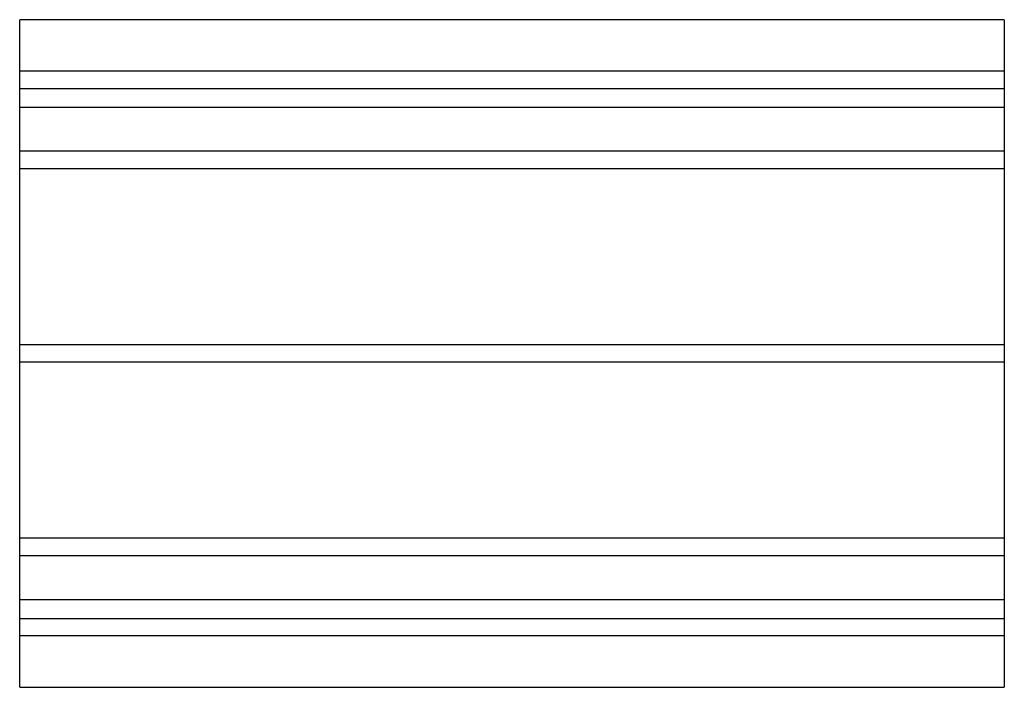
# Model space of a CAD drawing. Header units: millimetres. Extents: x -450 to 450, y -305 to 305.
import ezdxf

# ---------------------------------------------------------------- set-up
doc = ezdxf.new("R2010")
doc.units = ezdxf.units.MM
doc.layers.add('HIDDEN', color=7, linetype='Continuous')
doc.layers.add('THICK', color=7, linetype='Continuous')

msp = doc.modelspace()

# ---------------------------------------------------------------- linework, layer by layer
at = {"layer": 'HIDDEN'}
for p, q in [((450, 258), (-450, 258)), ((-450, 242), (450, 242)), ((-450, 225), (450, 225)), ((450, 184.78), (-450, 184.78)), ((450, 184.78), (-450, 184.78)), ((450, 168.78), (-450, 168.78)), ((450, 168.78), (-450, 168.78)), ((450, 8), (-450, 8)), ((450, 8), (-450, 8)), ((450, -8), (-450, -8)), ((450, -8), (-450, -8)), ((450, -168.78), (-450, -168.78)), ((450, -168.78), (-450, -168.78)), ((450, -184.78), (-450, -184.78)), ((450, -184.78), (-450, -184.78)), ((450, -225), (-450, -225)), ((-450, -242), (450, -242)), ((450, -258), (-450, -258))]:
    msp.add_line(p, q, dxfattribs=at)
at = {"layer": 'THICK'}
for p, q in [((450, 305), (-450, 305)), ((-450, -305), (-450, 305)), ((450, 305), (450, -305)), ((-450, -305), (450, -305))]:
    msp.add_line(p, q, dxfattribs=at)

doc.saveas('drawing.dxf')
